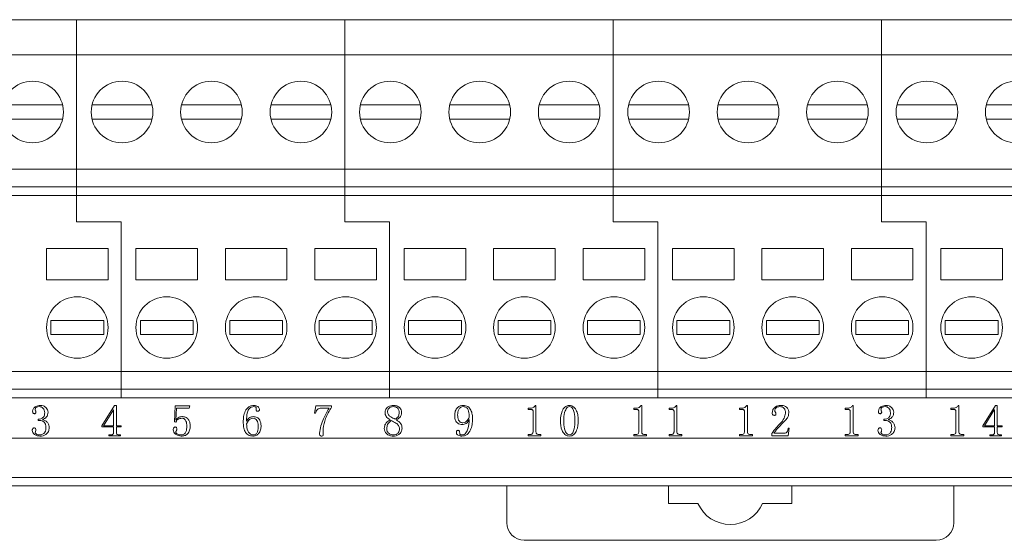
# Model space of a CAD drawing. Header units: millimetres. Extents: x 0 to 297, y 0 to 210.
# Tile 3 of 9: x 61 to 117, y 90 to 120. Entities that reach past the tile are written whole.
import ezdxf

# ---------------------------------------------------------------- set-up
doc = ezdxf.new("R2010")
doc.units = ezdxf.units.MM

msp = doc.modelspace()

# ---------------------------------------------------------------- linework, layer by layer
at = {"color": 7, "linetype": 'Continuous', "lineweight": 15}
for p, q in [((63.975, 119.952), (48.735, 119.952)), ((63.975, 119.952), (63.975, 117.952)), ((79.215, 119.952), (63.975, 119.952)), ((94.455, 119.952), (79.215, 119.952)), ((79.215, 117.952), (79.215, 119.952)), ((94.455, 117.952), (94.455, 119.952)), ((109.695, 119.952), (94.455, 119.952)), ((124.935, 119.952), (109.695, 119.952)), ((109.695, 117.952), (109.695, 119.952)), ((63.975, 117.952), (48.735, 117.952)), ((63.975, 117.952), (63.975, 111.452)), ((79.215, 117.952), (63.975, 117.952)), ((94.455, 117.952), (79.215, 117.952)), ((79.215, 111.452), (79.215, 117.952)), ((109.695, 117.952), (94.455, 117.952)), ((94.455, 111.452), (94.455, 117.952)), ((109.695, 111.452), (109.695, 117.952)), ((124.935, 117.952), (109.695, 117.952)), ((63.179, 115.102), (59.771, 115.102)), ((68.259, 115.102), (64.851, 115.102)), ((73.339, 115.102), (69.931, 115.102)), ((78.419, 115.102), (75.011, 115.102)), ((83.499, 115.102), (80.091, 115.102)), ((88.579, 115.102), (85.171, 115.102)), ((93.659, 115.102), (90.251, 115.102)), ((98.739, 115.102), (95.331, 115.102)), ((103.819, 115.102), (100.411, 115.102)), ((108.899, 115.102), (105.491, 115.102)), ((113.979, 115.102), (110.571, 115.102)), ((119.059, 115.102), (115.651, 115.102)), ((59.771, 114.302), (63.179, 114.302)), ((64.851, 114.302), (68.259, 114.302)), ((69.931, 114.302), (73.339, 114.302)), ((75.011, 114.302), (78.419, 114.302)), ((80.091, 114.302), (83.499, 114.302)), ((85.171, 114.302), (88.579, 114.302)), ((90.251, 114.302), (93.659, 114.302)), ((95.331, 114.302), (98.739, 114.302)), ((100.411, 114.302), (103.819, 114.302)), ((105.491, 114.302), (108.899, 114.302)), ((110.571, 114.302), (113.979, 114.302)), ((115.651, 114.302), (119.059, 114.302)), ((63.975, 111.452), (48.735, 111.452)), ((63.975, 111.452), (63.975, 110.452)), ((79.215, 111.452), (63.975, 111.452)), ((94.455, 111.452), (79.215, 111.452)), ((79.215, 110.452), (79.215, 111.452)), ((94.455, 110.452), (94.455, 111.452)), ((109.695, 111.452), (94.455, 111.452)), ((124.935, 111.452), (109.695, 111.452)), ((109.695, 110.452), (109.695, 111.452)), ((63.975, 110.452), (48.735, 110.452)), ((63.975, 110.452), (63.975, 109.952)), ((79.215, 110.452), (63.975, 110.452)), ((94.455, 110.452), (79.215, 110.452)), ((79.215, 109.952), (79.215, 110.452)), ((109.695, 110.452), (94.455, 110.452)), ((94.455, 109.952), (94.455, 110.452)), ((124.935, 110.452), (109.695, 110.452)), ((109.695, 109.952), (109.695, 110.452)), ((63.975, 109.952), (48.735, 109.952)), ((63.975, 109.952), (63.975, 108.452)), ((79.215, 109.952), (63.975, 109.952)), ((94.455, 109.952), (79.215, 109.952)), ((79.215, 108.452), (79.215, 109.952)), ((109.695, 109.952), (94.455, 109.952)), ((94.455, 108.452), (94.455, 109.952)), ((124.935, 109.952), (109.695, 109.952)), ((109.695, 108.452), (109.695, 109.952)), ((63.975, 108.452), (66.515, 108.452)), ((66.515, 99.952), (66.515, 108.452)), ((81.755, 108.452), (79.215, 108.452)), ((81.755, 99.952), (81.755, 108.452)), ((96.995, 108.452), (94.455, 108.452)), ((96.995, 99.952), (96.995, 108.452)), ((112.235, 108.452), (109.695, 108.452)), ((112.235, 99.952), (112.235, 108.452)), ((65.765, 106.952), (62.265, 106.952)), ((62.265, 106.952), (62.265, 105.152)), ((65.765, 105.152), (65.765, 106.952)), ((70.845, 106.952), (67.345, 106.952)), ((67.345, 106.952), (67.345, 105.152)), ((70.845, 105.152), (70.845, 106.952)), ((75.925, 106.952), (72.425, 106.952)), ((72.425, 106.952), (72.425, 105.152)), ((75.925, 105.152), (75.925, 106.952)), ((81.005, 106.952), (77.505, 106.952)), ((77.505, 106.952), (77.505, 105.152)), ((81.005, 105.152), (81.005, 106.952)), ((86.085, 106.952), (82.585, 106.952)), ((82.585, 106.952), (82.585, 105.152)), ((86.085, 105.152), (86.085, 106.952)), ((91.165, 106.952), (87.665, 106.952)), ((87.665, 106.952), (87.665, 105.152)), ((91.165, 105.152), (91.165, 106.952)), ((96.245, 106.952), (92.745, 106.952)), ((92.745, 106.952), (92.745, 105.152)), ((96.245, 105.152), (96.245, 106.952)), ((97.825, 106.952), (97.825, 105.152)), ((101.325, 106.952), (97.825, 106.952)), ((101.325, 105.152), (101.325, 106.952)), ((102.905, 106.952), (102.905, 105.152)), ((106.405, 106.952), (102.905, 106.952)), ((106.405, 105.152), (106.405, 106.952)), ((111.485, 106.952), (107.985, 106.952)), ((107.985, 106.952), (107.985, 105.152)), ((111.485, 105.152), (111.485, 106.952)), ((113.065, 106.952), (113.065, 105.152)), ((116.565, 106.952), (113.065, 106.952)), ((116.565, 105.152), (116.565, 106.952)), ((62.265, 105.152), (65.765, 105.152)), ((67.345, 105.152), (70.845, 105.152)), ((72.425, 105.152), (75.925, 105.152)), ((77.505, 105.152), (81.005, 105.152)), ((82.585, 105.152), (86.085, 105.152)), ((87.665, 105.152), (91.165, 105.152)), ((92.745, 105.152), (96.245, 105.152)), ((97.825, 105.152), (101.325, 105.152)), ((102.905, 105.152), (106.405, 105.152)), ((107.985, 105.152), (111.485, 105.152)), ((113.065, 105.152), (116.565, 105.152)), ((65.515, 102.852), (62.515, 102.852)), ((62.515, 102.852), (62.515, 102.052)), ((65.515, 102.052), (65.515, 102.852)), ((67.595, 102.852), (67.595, 102.052)), ((70.595, 102.852), (67.595, 102.852)), ((70.595, 102.052), (70.595, 102.852)), ((72.675, 102.852), (72.675, 102.052)), ((75.675, 102.852), (72.675, 102.852)), ((75.675, 102.052), (75.675, 102.852)), ((80.755, 102.852), (77.755, 102.852)), ((77.755, 102.852), (77.755, 102.052)), ((80.755, 102.052), (80.755, 102.852)), ((85.835, 102.852), (82.835, 102.852)), ((82.835, 102.852), (82.835, 102.052)), ((85.835, 102.052), (85.835, 102.852)), ((90.915, 102.852), (87.915, 102.852)), ((87.915, 102.852), (87.915, 102.052)), ((90.915, 102.052), (90.915, 102.852)), ((92.995, 102.852), (92.995, 102.052)), ((95.995, 102.852), (92.995, 102.852)), ((95.995, 102.052), (95.995, 102.852)), ((101.075, 102.852), (98.075, 102.852)), ((98.075, 102.852), (98.075, 102.052)), ((101.075, 102.052), (101.075, 102.852)), ((103.155, 102.852), (103.155, 102.052)), ((106.155, 102.852), (103.155, 102.852)), ((106.155, 102.052), (106.155, 102.852)), ((108.235, 102.852), (108.235, 102.052)), ((111.235, 102.852), (108.235, 102.852)), ((111.235, 102.052), (111.235, 102.852)), ((116.315, 102.852), (113.315, 102.852)), ((113.315, 102.852), (113.315, 102.052)), ((116.315, 102.052), (116.315, 102.852)), ((62.515, 102.052), (65.515, 102.052)), ((67.595, 102.052), (70.595, 102.052)), ((72.675, 102.052), (75.675, 102.052)), ((77.755, 102.052), (80.755, 102.052)), ((82.835, 102.052), (85.835, 102.052)), ((87.915, 102.052), (90.915, 102.052)), ((92.995, 102.052), (95.995, 102.052)), ((98.075, 102.052), (101.075, 102.052)), ((103.155, 102.052), (106.155, 102.052)), ((108.235, 102.052), (111.235, 102.052)), ((113.315, 102.052), (116.315, 102.052)), ((66.515, 99.952), (51.275, 99.952)), ((66.515, 98.952), (66.515, 99.952)), ((81.755, 99.952), (66.515, 99.952)), ((96.995, 99.952), (81.755, 99.952)), ((81.755, 98.952), (81.755, 99.952)), ((112.235, 99.952), (96.995, 99.952)), ((96.995, 98.952), (96.995, 99.952)), ((127.475, 99.952), (112.235, 99.952)), ((112.235, 98.952), (112.235, 99.952)), ((66.515, 98.952), (51.275, 98.952)), ((66.515, 98.452), (51.275, 98.452)), ((66.515, 98.452), (66.515, 98.952)), ((81.755, 98.952), (66.515, 98.952)), ((81.755, 98.452), (66.515, 98.452)), ((96.995, 98.952), (81.755, 98.952)), ((81.755, 98.452), (81.755, 98.952)), ((96.995, 98.452), (81.755, 98.452)), ((112.235, 98.952), (96.995, 98.952)), ((96.995, 98.452), (96.995, 98.952)), ((112.235, 98.452), (96.995, 98.452)), ((127.475, 98.952), (112.235, 98.952)), ((112.235, 98.452), (112.235, 98.952)), ((127.475, 98.452), (112.235, 98.452)), ((65.405, 96.86), (66.132, 98.015)), ((66.132, 98.015), (66.232, 98.015)), ((66.232, 98.015), (66.232, 96.87)), ((69.532, 97.086), (69.579, 97.999)), ((69.579, 97.999), (70.405, 97.999)), ((70.405, 97.999), (70.375, 97.858)), ((77.491, 97.584), (77.561, 97.999)), ((77.561, 97.999), (78.459, 97.999)), ((78.459, 97.999), (78.459, 97.929)), ((90.028, 98.023), (90.069, 98.023)), ((90.069, 98.023), (90.069, 96.528)), ((96.033, 98.023), (96.074, 98.023)), ((96.074, 98.023), (96.074, 96.528)), ((98.035, 98.023), (98.076, 98.023)), ((98.076, 98.023), (98.076, 96.528)), ((102.038, 98.023), (102.079, 98.023)), ((102.079, 98.023), (102.079, 96.528)), ((108.043, 98.023), (108.084, 98.023)), ((108.084, 98.023), (108.084, 96.528)), ((114.049, 98.023), (114.09, 98.023)), ((114.09, 98.023), (114.09, 96.528)), ((115.449, 96.86), (116.176, 98.015)), ((116.176, 98.015), (116.276, 98.015)), ((116.276, 98.015), (116.276, 96.87)), ((66.063, 97.766), (65.495, 96.87)), ((66.073, 97.766), (66.063, 97.766)), ((66.073, 96.87), (66.073, 97.766)), ((69.642, 97.858), (69.608, 97.186)), ((70.375, 97.858), (69.642, 97.858)), ((77.55, 97.574), (77.491, 97.584)), ((78.313, 97.858), (77.815, 97.858)), ((89.62, 97.858), (89.712, 97.858)), ((89.62, 97.787), (89.62, 97.858)), ((89.802, 97.787), (89.62, 97.787)), ((89.903, 96.525), (89.903, 97.699)), ((95.625, 97.787), (95.625, 97.858)), ((95.625, 97.858), (95.717, 97.858)), ((95.807, 97.787), (95.625, 97.787)), ((95.909, 96.525), (95.909, 97.699)), ((97.627, 97.787), (97.627, 97.858)), ((97.627, 97.858), (97.719, 97.858)), ((97.809, 97.787), (97.627, 97.787)), ((97.91, 96.525), (97.91, 97.699)), ((101.63, 97.787), (101.63, 97.858)), ((101.63, 97.858), (101.722, 97.858)), ((101.813, 97.787), (101.63, 97.787)), ((101.914, 96.525), (101.914, 97.699)), ((107.636, 97.858), (107.728, 97.858)), ((107.636, 97.787), (107.636, 97.858)), ((107.818, 97.787), (107.636, 97.787)), ((107.919, 96.525), (107.919, 97.699)), ((113.641, 97.787), (113.641, 97.858)), ((113.641, 97.858), (113.733, 97.858)), ((113.823, 97.787), (113.641, 97.787)), ((113.924, 96.525), (113.924, 97.699)), ((116.106, 97.766), (115.539, 96.87)), ((116.116, 97.766), (116.106, 97.766)), ((116.116, 96.87), (116.116, 97.766)), ((61.784, 97.173), (61.784, 97.244)), ((65.405, 96.81), (65.405, 96.86)), ((66.073, 96.81), (65.405, 96.81)), ((65.495, 96.87), (66.073, 96.87)), ((66.073, 96.481), (66.073, 96.81)), ((66.232, 96.87), (66.501, 96.87)), ((66.501, 96.81), (66.232, 96.81)), ((66.232, 96.81), (66.232, 96.481)), ((66.501, 96.87), (66.501, 96.81)), ((69.619, 97.077), (69.532, 97.086)), ((109.826, 97.173), (109.826, 97.244)), ((115.449, 96.81), (115.449, 96.86)), ((116.116, 96.81), (115.449, 96.81)), ((115.539, 96.87), (116.116, 96.87)), ((116.116, 96.481), (116.116, 96.81)), ((116.276, 96.87), (116.545, 96.87)), ((116.545, 96.81), (116.276, 96.81)), ((116.276, 96.81), (116.276, 96.481)), ((116.545, 96.87), (116.545, 96.81)), ((65.814, 96.292), (65.814, 96.352)), ((65.814, 96.352), (65.923, 96.352)), ((66.471, 96.292), (65.814, 96.292)), ((66.381, 96.352), (66.471, 96.352)), ((66.471, 96.352), (66.471, 96.292)), ((89.62, 96.299), (89.62, 96.37)), ((89.62, 96.37), (89.711, 96.37)), ((90.352, 96.299), (89.62, 96.299)), ((90.254, 96.37), (90.352, 96.37)), ((90.352, 96.37), (90.352, 96.299)), ((95.625, 96.299), (95.625, 96.37)), ((95.625, 96.37), (95.716, 96.37)), ((96.357, 96.299), (95.625, 96.299)), ((96.259, 96.37), (96.357, 96.37)), ((96.357, 96.37), (96.357, 96.299)), ((97.627, 96.299), (97.627, 96.37)), ((97.627, 96.37), (97.718, 96.37)), ((98.359, 96.299), (97.627, 96.299)), ((98.261, 96.37), (98.359, 96.37)), ((98.359, 96.37), (98.359, 96.299)), ((101.63, 96.299), (101.63, 96.37)), ((101.63, 96.37), (101.722, 96.37)), ((102.362, 96.299), (101.63, 96.299)), ((102.265, 96.37), (102.362, 96.37)), ((102.362, 96.37), (102.362, 96.299)), ((103.467, 96.299), (103.467, 96.422)), ((104.398, 96.299), (103.467, 96.299)), ((103.585, 96.441), (104.171, 96.441)), ((104.459, 96.724), (104.398, 96.299)), ((104.399, 96.724), (104.459, 96.724)), ((107.636, 96.299), (107.636, 96.37)), ((107.636, 96.37), (107.727, 96.37)), ((108.368, 96.299), (107.636, 96.299)), ((108.27, 96.37), (108.368, 96.37)), ((108.368, 96.37), (108.368, 96.299)), ((113.641, 96.299), (113.641, 96.37)), ((113.641, 96.37), (113.732, 96.37)), ((114.373, 96.299), (113.641, 96.299)), ((114.275, 96.37), (114.373, 96.37)), ((114.373, 96.37), (114.373, 96.299)), ((115.857, 96.292), (115.857, 96.352)), ((115.857, 96.352), (115.967, 96.352)), ((116.515, 96.292), (115.857, 96.292)), ((116.425, 96.352), (116.515, 96.352)), ((116.515, 96.352), (116.515, 96.292)), ((153.905, 96.152), (48.305, 96.152)), ((48.305, 93.915), (153.905, 93.915)), ((153.905, 93.452), (48.305, 93.452)), ((88.405, 91.352), (88.405, 93.452)), ((97.605, 93.452), (97.605, 92.452)), ((104.605, 92.452), (104.605, 93.452)), ((113.805, 91.352), (113.805, 93.452)), ((97.605, 92.452), (99.272, 92.452)), ((102.938, 92.452), (104.605, 92.452)), ((112.805, 90.352), (89.405, 90.352))]:
    msp.add_line(p, q, dxfattribs=at)
for centre in [(61.475, 114.702), (66.555, 114.702), (71.635, 114.702), (76.715, 114.702), (81.795, 114.702), (86.875, 114.702), (91.955, 114.702), (97.035, 114.702), (102.115, 114.702), (107.195, 114.702), (112.275, 114.702), (117.355, 114.702), (64.015, 102.452), (69.095, 102.452), (74.175, 102.452), (79.255, 102.452), (84.335, 102.452), (89.415, 102.452), (94.495, 102.452), (99.575, 102.452), (104.655, 102.452), (109.735, 102.452), (114.815, 102.452)]:
    msp.add_circle(centre, 1.75, dxfattribs=at)
for centre, radius, start, end in [((101.105, 93.252), 2, 203.5782, 336.4218), ((89.405, 91.352), 1, 180, 270), ((112.805, 91.352), 1, 270, 0)]:
    msp.add_arc(centre, radius, start, end, dxfattribs=at)
for points, knots in [([(61.477, 97.688), (61.487, 97.745), (61.507, 97.858), (61.677, 97.991), (61.821, 98.011), (61.909, 98.023)], [0, 0, 0, 0, 0.278959, 0.559951, 1, 1, 1, 1]), ([(61.855, 97.952), (61.805, 97.946), (61.73, 97.936), (61.653, 97.888), (61.629, 97.843), (61.627, 97.818), (61.626, 97.805)], [0, 0, 0, 0, 0.500243, 0.749139, 0.874507, 1, 1, 1, 1]), ([(62.162, 97.603), (62.158, 97.652), (62.149, 97.75), (62.081, 97.874), (61.971, 97.945), (61.894, 97.95), (61.855, 97.952)], [0, 0, 0, 0, 0.28052, 0.56051, 0.779693, 1, 1, 1, 1]), ([(61.909, 98.023), (61.971, 98.018), (62.093, 98.008), (62.235, 97.905), (62.331, 97.777), (62.344, 97.681), (62.351, 97.633)], [0, 0, 0, 0, 0.280287, 0.559699, 0.780289, 1, 1, 1, 1]), ([(73.441, 97.074), (73.444, 97.18), (73.452, 97.391), (73.538, 97.7), (73.705, 97.917), (73.899, 98.012), (74.005, 98.019), (74.058, 98.023)], [0, 0, 0, 0, 0.250847, 0.501113, 0.749712, 0.874797, 1, 1, 1, 1]), ([(74.042, 97.952), (73.999, 97.948), (73.912, 97.939), (73.803, 97.863), (73.718, 97.763), (73.635, 97.515), (73.632, 97.298), (73.63, 97.125)], [0, 0, 0, 0, 0.124743, 0.249574, 0.374519, 0.499667, 1, 1, 1, 1]), ([(74.183, 97.865), (74.182, 97.873), (74.181, 97.889), (74.171, 97.91), (74.155, 97.928), (74.114, 97.951), (74.074, 97.951), (74.042, 97.952)], [0, 0, 0, 0, 0.1253036, 0.2504434, 0.3758031, 0.5011097, 1, 1, 1, 1]), ([(74.058, 98.023), (74.096, 98.02), (74.171, 98.016), (74.264, 97.962), (74.335, 97.894), (74.353, 97.837), (74.362, 97.809)], [0, 0, 0, 0, 0.280765, 0.560598, 0.781625, 1, 1, 1, 1]), ([(78.459, 97.929), (78.326, 97.716), (78.089, 97.337), (78.011, 96.897), (77.977, 96.704)], [0, 0, 0, 0, 0.561079, 1, 1, 1, 1]), ([(81.495, 97.614), (81.504, 97.68), (81.524, 97.813), (81.662, 97.95), (81.821, 98.015), (81.925, 98.02), (81.977, 98.023)], [0, 0, 0, 0, 0.278931, 0.558416, 0.778924, 1, 1, 1, 1]), ([(81.977, 97.952), (81.928, 97.95), (81.831, 97.945), (81.714, 97.866), (81.65, 97.756), (81.641, 97.681), (81.637, 97.643)], [0, 0, 0, 0, 0.280822, 0.558642, 0.779553, 1, 1, 1, 1]), ([(81.977, 98.023), (82.042, 98.018), (82.171, 98.008), (82.325, 97.904), (82.424, 97.766), (82.434, 97.664), (82.439, 97.614)], [0, 0, 0, 0, 0.280399, 0.559876, 0.779965, 1, 1, 1, 1]), ([(82.298, 97.603), (82.293, 97.653), (82.284, 97.753), (82.21, 97.878), (82.095, 97.945), (82.016, 97.95), (81.977, 97.952)], [0, 0, 0, 0, 0.280262, 0.55999, 0.779481, 1, 1, 1, 1]), ([(85.451, 97.465), (85.457, 97.543), (85.47, 97.7), (85.584, 97.895), (85.758, 98.009), (85.882, 98.018), (85.944, 98.023)], [0, 0, 0, 0, 0.2804978, 0.5600712, 0.7796118, 1, 1, 1, 1]), ([(85.942, 97.952), (85.887, 97.946), (85.805, 97.936), (85.722, 97.862), (85.636, 97.724), (85.625, 97.587), (85.616, 97.477)], [0, 0, 0, 0, 0.249113, 0.37468, 0.500458, 1, 1, 1, 1]), ([(86.278, 97.427), (86.271, 97.546), (86.262, 97.694), (86.177, 97.85), (86.113, 97.912), (86.03, 97.947), (85.972, 97.95), (85.942, 97.952)], [0, 0, 0, 0, 0.498931, 0.624315, 0.749447, 0.874629, 1, 1, 1, 1]), ([(85.944, 98.023), (85.988, 98.02), (86.076, 98.014), (86.24, 97.942), (86.385, 97.764), (86.457, 97.508), (86.463, 97.332), (86.466, 97.244)], [0, 0, 0, 0, 0.125299, 0.2504, 0.498853, 0.749093, 1, 1, 1, 1]), ([(89.712, 97.858), (89.784, 97.863), (89.884, 97.871), (89.986, 97.951), (90.014, 97.999), (90.028, 98.023)], [0, 0, 0, 0, 0.558048, 0.778965, 1, 1, 1, 1]), ([(91.456, 97.154), (91.469, 97.342), (91.489, 97.623), (91.67, 97.904), (91.829, 98.009), (91.922, 98.018), (91.969, 98.023)], [0, 0, 0, 0, 0.499651, 0.749556, 0.874768, 1, 1, 1, 1]), ([(91.969, 97.952), (91.931, 97.943), (91.854, 97.925), (91.759, 97.795), (91.66, 97.544), (91.651, 97.31), (91.645, 97.154)], [0, 0, 0, 0, 0.1234693, 0.2485038, 0.4989199, 1, 1, 1, 1]), ([(91.969, 98.023), (92.015, 98.018), (92.108, 98.008), (92.265, 97.902), (92.393, 97.702), (92.462, 97.432), (92.469, 97.247), (92.472, 97.154)], [0, 0, 0, 0, 0.1248282, 0.2497412, 0.4989799, 0.7492841, 1, 1, 1, 1]), ([(92.283, 97.154), (92.277, 97.31), (92.268, 97.543), (92.188, 97.804), (92.086, 97.931), (92.008, 97.945), (91.969, 97.952)], [0, 0, 0, 0, 0.5012569, 0.7514293, 0.8761359, 1, 1, 1, 1]), ([(95.717, 97.858), (95.789, 97.863), (95.889, 97.871), (95.991, 97.951), (96.019, 97.999), (96.033, 98.023)], [0, 0, 0, 0, 0.558048, 0.778965, 1, 1, 1, 1]), ([(97.719, 97.858), (97.791, 97.863), (97.891, 97.871), (97.993, 97.951), (98.021, 97.999), (98.035, 98.023)], [0, 0, 0, 0, 0.558039, 0.778961, 1, 1, 1, 1]), ([(101.722, 97.858), (101.794, 97.863), (101.894, 97.871), (101.996, 97.951), (102.024, 97.999), (102.038, 98.023)], [0, 0, 0, 0, 0.558044, 0.778963, 1, 1, 1, 1]), ([(103.491, 97.603), (103.497, 97.67), (103.511, 97.804), (103.654, 97.934), (103.807, 98.009), (103.911, 98.018), (103.963, 98.023)], [0, 0, 0, 0, 0.279421, 0.558193, 0.779156, 1, 1, 1, 1]), ([(103.924, 97.952), (103.886, 97.949), (103.81, 97.944), (103.715, 97.893), (103.645, 97.819), (103.637, 97.758), (103.633, 97.728)], [0, 0, 0, 0, 0.280828, 0.561219, 0.78084, 1, 1, 1, 1]), ([(104.246, 97.584), (104.244, 97.636), (104.239, 97.74), (104.168, 97.875), (104.048, 97.945), (103.966, 97.95), (103.924, 97.952)], [0, 0, 0, 0, 0.281015, 0.559904, 0.779355, 1, 1, 1, 1]), ([(103.963, 98.023), (104.03, 98.02), (104.164, 98.013), (104.33, 97.913), (104.422, 97.762), (104.431, 97.657), (104.435, 97.604)], [0, 0, 0, 0, 0.2809247, 0.5593569, 0.7794994, 1, 1, 1, 1]), ([(107.728, 97.858), (107.799, 97.863), (107.9, 97.871), (108.001, 97.951), (108.029, 97.999), (108.043, 98.023)], [0, 0, 0, 0, 0.558044, 0.778963, 1, 1, 1, 1]), ([(109.519, 97.688), (109.529, 97.745), (109.549, 97.858), (109.719, 97.991), (109.863, 98.011), (109.951, 98.023)], [0, 0, 0, 0, 0.278959, 0.559945, 1, 1, 1, 1]), ([(109.897, 97.952), (109.847, 97.946), (109.772, 97.936), (109.695, 97.888), (109.671, 97.843), (109.669, 97.818), (109.668, 97.805)], [0, 0, 0, 0, 0.500248, 0.749137, 0.874506, 1, 1, 1, 1]), ([(110.204, 97.603), (110.2, 97.652), (110.191, 97.75), (110.123, 97.874), (110.013, 97.945), (109.936, 97.95), (109.897, 97.952)], [0, 0, 0, 0, 0.280519, 0.560512, 0.7797, 1, 1, 1, 1]), ([(109.951, 98.023), (110.013, 98.018), (110.135, 98.008), (110.277, 97.905), (110.373, 97.777), (110.386, 97.681), (110.393, 97.633)], [0, 0, 0, 0, 0.280287, 0.559698, 0.780291, 1, 1, 1, 1]), ([(113.733, 97.858), (113.805, 97.863), (113.905, 97.871), (114.007, 97.951), (114.035, 97.999), (114.049, 98.023)], [0, 0, 0, 0, 0.558044, 0.778963, 1, 1, 1, 1]), ([(61.581, 97.551), (61.569, 97.552), (61.545, 97.555), (61.513, 97.574), (61.479, 97.617), (61.478, 97.659), (61.477, 97.688)], [0, 0, 0, 0, 0.1867555, 0.3739871, 0.5606299, 1, 1, 1, 1]), ([(61.666, 97.658), (61.665, 97.644), (61.664, 97.615), (61.649, 97.575), (61.616, 97.553), (61.593, 97.551), (61.581, 97.551)], [0, 0, 0, 0, 0.280967, 0.560949, 0.779504, 1, 1, 1, 1]), ([(61.626, 97.805), (61.628, 97.776), (61.631, 97.724), (61.656, 97.678), (61.666, 97.658)], [0, 0, 0, 0, 0.564953, 1, 1, 1, 1]), ([(61.784, 97.244), (61.84, 97.246), (61.952, 97.252), (62.09, 97.339), (62.154, 97.472), (62.16, 97.559), (62.162, 97.603)], [0, 0, 0, 0, 0.280859, 0.559017, 0.779097, 1, 1, 1, 1]), ([(62.351, 97.633), (62.347, 97.581), (62.339, 97.477), (62.241, 97.308), (62.115, 97.255), (62.037, 97.223)], [0, 0, 0, 0, 0.2810509, 0.5613732, 1, 1, 1, 1]), ([(69.608, 97.186), (69.634, 97.22), (69.685, 97.289), (69.817, 97.377), (69.93, 97.382), (69.998, 97.385)], [0, 0, 0, 0, 0.280798, 0.559927, 1, 1, 1, 1]), ([(69.998, 97.385), (70.07, 97.375), (70.213, 97.356), (70.354, 97.2), (70.42, 97.028), (70.426, 96.916), (70.429, 96.86)], [0, 0, 0, 0, 0.2787662, 0.55814, 0.778831, 1, 1, 1, 1]), ([(73.63, 97.125), (73.651, 97.166), (73.695, 97.247), (73.823, 97.356), (73.941, 97.374), (74.013, 97.385)], [0, 0, 0, 0, 0.281208, 0.561906, 1, 1, 1, 1]), ([(74.013, 97.385), (74.087, 97.379), (74.233, 97.368), (74.421, 97.164), (74.443, 96.979), (74.456, 96.865)], [0, 0, 0, 0, 0.280893, 0.559804, 1, 1, 1, 1]), ([(74.173, 97.789), (74.175, 97.803), (74.178, 97.828), (74.181, 97.854), (74.183, 97.865)], [0, 0, 0, 0, 0.560145, 1, 1, 1, 1]), ([(74.263, 97.692), (74.248, 97.693), (74.22, 97.695), (74.187, 97.721), (74.174, 97.755), (74.173, 97.777), (74.173, 97.789)], [0, 0, 0, 0, 0.280455, 0.558488, 0.778877, 1, 1, 1, 1]), ([(74.362, 97.809), (74.361, 97.792), (74.36, 97.76), (74.341, 97.715), (74.301, 97.694), (74.276, 97.693), (74.263, 97.692)], [0, 0, 0, 0, 0.281209, 0.560066, 0.779269, 1, 1, 1, 1]), ([(77.815, 97.858), (77.774, 97.853), (77.694, 97.844), (77.59, 97.734), (77.565, 97.635), (77.55, 97.574)], [0, 0, 0, 0, 0.2797142, 0.5589036, 1, 1, 1, 1]), ([(77.775, 96.436), (77.791, 96.578), (77.824, 96.864), (78.032, 97.336), (78.206, 97.66), (78.313, 97.858)], [0, 0, 0, 0, 0.279516, 0.559531, 1, 1, 1, 1]), ([(81.784, 97.204), (81.699, 97.258), (81.581, 97.334), (81.504, 97.497), (81.498, 97.575), (81.495, 97.614)], [0, 0, 0, 0, 0.557832, 0.778919, 1, 1, 1, 1]), ([(81.637, 97.643), (81.652, 97.587), (81.683, 97.473), (81.852, 97.341), (81.987, 97.281), (82.069, 97.244)], [0, 0, 0, 0, 0.276836, 0.557797, 1, 1, 1, 1]), ([(82.069, 97.244), (82.105, 97.266), (82.177, 97.309), (82.276, 97.428), (82.29, 97.537), (82.298, 97.603)], [0, 0, 0, 0, 0.2811037, 0.5617256, 1, 1, 1, 1]), ([(82.439, 97.614), (82.433, 97.564), (82.422, 97.464), (82.318, 97.311), (82.206, 97.245), (82.138, 97.204)], [0, 0, 0, 0, 0.279755, 0.559952, 1, 1, 1, 1]), ([(85.884, 96.937), (85.835, 96.94), (85.738, 96.946), (85.606, 97.015), (85.466, 97.18), (85.457, 97.347), (85.451, 97.465)], [0, 0, 0, 0, 0.187405, 0.374423, 0.561181, 1, 1, 1, 1]), ([(85.616, 97.477), (85.622, 97.375), (85.632, 97.222), (85.747, 97.083), (85.837, 97.037), (85.887, 97.033), (85.912, 97.031)], [0, 0, 0, 0, 0.499142, 0.748837, 0.874369, 1, 1, 1, 1]), ([(85.912, 97.031), (85.967, 97.04), (86.078, 97.059), (86.181, 97.18), (86.259, 97.298), (86.271, 97.384), (86.278, 97.427)], [0, 0, 0, 0, 0.278392, 0.558715, 0.779857, 1, 1, 1, 1]), ([(89.903, 97.699), (89.902, 97.713), (89.899, 97.742), (89.87, 97.773), (89.836, 97.785), (89.813, 97.786), (89.802, 97.787)], [0, 0, 0, 0, 0.279435, 0.55841, 0.778842, 1, 1, 1, 1]), ([(95.909, 97.699), (95.907, 97.713), (95.904, 97.742), (95.875, 97.773), (95.841, 97.785), (95.819, 97.786), (95.807, 97.787)], [0, 0, 0, 0, 0.279435, 0.55841, 0.778842, 1, 1, 1, 1]), ([(97.91, 97.699), (97.909, 97.713), (97.906, 97.742), (97.877, 97.773), (97.843, 97.785), (97.82, 97.786), (97.809, 97.787)], [0, 0, 0, 0, 0.279418, 0.55842, 0.778847, 1, 1, 1, 1]), ([(101.914, 97.699), (101.912, 97.713), (101.909, 97.742), (101.881, 97.773), (101.846, 97.785), (101.824, 97.786), (101.813, 97.787)], [0, 0, 0, 0, 0.27942, 0.558401, 0.778825, 1, 1, 1, 1]), ([(103.611, 97.456), (103.59, 97.458), (103.55, 97.462), (103.494, 97.517), (103.492, 97.57), (103.491, 97.603)], [0, 0, 0, 0, 0.280697, 0.559429, 1, 1, 1, 1]), ([(103.703, 97.554), (103.702, 97.539), (103.701, 97.511), (103.679, 97.474), (103.645, 97.458), (103.622, 97.457), (103.611, 97.456)], [0, 0, 0, 0, 0.280886, 0.55919, 0.779255, 1, 1, 1, 1]), ([(103.633, 97.728), (103.635, 97.71), (103.638, 97.674), (103.666, 97.632), (103.697, 97.596), (103.701, 97.568), (103.703, 97.554)], [0, 0, 0, 0, 0.280289, 0.5601523, 0.780369, 1, 1, 1, 1]), ([(103.936, 96.986), (104.024, 97.083), (104.182, 97.256), (104.226, 97.484), (104.246, 97.584)], [0, 0, 0, 0, 0.561485, 1, 1, 1, 1]), ([(104.435, 97.604), (104.419, 97.503), (104.39, 97.323), (104.262, 97.193), (104.206, 97.136)], [0, 0, 0, 0, 0.558234, 1, 1, 1, 1]), ([(107.919, 97.699), (107.917, 97.713), (107.914, 97.742), (107.886, 97.773), (107.851, 97.785), (107.829, 97.786), (107.818, 97.787)], [0, 0, 0, 0, 0.27942, 0.558401, 0.778825, 1, 1, 1, 1]), ([(109.623, 97.551), (109.611, 97.552), (109.587, 97.555), (109.555, 97.574), (109.521, 97.617), (109.52, 97.659), (109.519, 97.688)], [0, 0, 0, 0, 0.186772, 0.374002, 0.560631, 1, 1, 1, 1]), ([(109.708, 97.658), (109.707, 97.644), (109.706, 97.615), (109.691, 97.575), (109.658, 97.553), (109.635, 97.551), (109.623, 97.551)], [0, 0, 0, 0, 0.280967, 0.560952, 0.779549, 1, 1, 1, 1]), ([(109.668, 97.805), (109.67, 97.776), (109.673, 97.724), (109.698, 97.678), (109.708, 97.658)], [0, 0, 0, 0, 0.564952, 1, 1, 1, 1]), ([(109.826, 97.244), (109.882, 97.246), (109.994, 97.252), (110.132, 97.339), (110.196, 97.472), (110.202, 97.559), (110.204, 97.603)], [0, 0, 0, 0, 0.280853, 0.559017, 0.779098, 1, 1, 1, 1]), ([(110.393, 97.633), (110.389, 97.581), (110.381, 97.477), (110.283, 97.308), (110.157, 97.255), (110.079, 97.223)], [0, 0, 0, 0, 0.2810519, 0.5613717, 1, 1, 1, 1]), ([(113.924, 97.699), (113.923, 97.713), (113.92, 97.742), (113.891, 97.773), (113.857, 97.785), (113.834, 97.786), (113.823, 97.787)], [0, 0, 0, 0, 0.27942, 0.558401, 0.778825, 1, 1, 1, 1]), ([(62.233, 96.774), (62.228, 96.839), (62.219, 96.968), (62.063, 97.164), (61.89, 97.169), (61.784, 97.173)], [0, 0, 0, 0, 0.281448, 0.559946, 1, 1, 1, 1]), ([(61.869, 96.346), (61.93, 96.351), (62.051, 96.359), (62.22, 96.519), (62.228, 96.677), (62.233, 96.774)], [0, 0, 0, 0, 0.281161, 0.55958, 1, 1, 1, 1]), ([(62.037, 97.223), (62.094, 97.201), (62.207, 97.156), (62.335, 97.039), (62.406, 96.897), (62.417, 96.802), (62.422, 96.754)], [0, 0, 0, 0, 0.280547, 0.559542, 0.779934, 1, 1, 1, 1]), ([(69.461, 96.642), (69.462, 96.663), (69.466, 96.703), (69.492, 96.754), (69.533, 96.79), (69.565, 96.793), (69.581, 96.795)], [0, 0, 0, 0, 0.280356, 0.560485, 0.780216, 1, 1, 1, 1]), ([(69.581, 96.795), (69.591, 96.794), (69.612, 96.793), (69.64, 96.779), (69.664, 96.741), (69.67, 96.707), (69.673, 96.683)], [0, 0, 0, 0, 0.1871588, 0.3743895, 0.5607942, 1, 1, 1, 1]), ([(69.949, 97.291), (69.91, 97.289), (69.831, 97.284), (69.7, 97.222), (69.65, 97.132), (69.619, 97.077)], [0, 0, 0, 0, 0.280966, 0.56031, 1, 1, 1, 1]), ([(69.912, 96.346), (69.94, 96.348), (69.996, 96.352), (70.074, 96.386), (70.137, 96.443), (70.226, 96.587), (70.234, 96.729), (70.24, 96.843)], [0, 0, 0, 0, 0.1254007, 0.2506041, 0.3758928, 0.50137, 1, 1, 1, 1]), ([(70.429, 96.86), (70.424, 96.778), (70.414, 96.613), (70.304, 96.4), (70.115, 96.287), (69.985, 96.279), (69.92, 96.276)], [0, 0, 0, 0, 0.2808099, 0.560062, 0.7794098, 1, 1, 1, 1]), ([(70.24, 96.843), (70.233, 96.944), (70.223, 97.095), (70.116, 97.244), (70.024, 97.286), (69.974, 97.289), (69.949, 97.291)], [0, 0, 0, 0, 0.499735, 0.748862, 0.87432, 1, 1, 1, 1]), ([(73.983, 96.276), (73.891, 96.287), (73.752, 96.303), (73.612, 96.426), (73.513, 96.579), (73.45, 96.802), (73.444, 96.983), (73.441, 97.074)], [0, 0, 0, 0, 0.248247, 0.373415, 0.498771, 0.749057, 1, 1, 1, 1]), ([(74.004, 97.291), (73.956, 97.285), (73.858, 97.272), (73.716, 97.16), (73.662, 97.045), (73.63, 96.975)], [0, 0, 0, 0, 0.27959, 0.559173, 1, 1, 1, 1]), ([(73.63, 96.975), (73.637, 96.841), (73.647, 96.639), (73.775, 96.438), (73.885, 96.358), (73.952, 96.35), (73.985, 96.346)], [0, 0, 0, 0, 0.499872, 0.749783, 0.874999, 1, 1, 1, 1]), ([(74.456, 96.865), (74.452, 96.786), (74.445, 96.627), (74.338, 96.425), (74.17, 96.299), (74.045, 96.283), (73.983, 96.276)], [0, 0, 0, 0, 0.281021, 0.559957, 0.7802, 1, 1, 1, 1]), ([(73.985, 96.346), (74.014, 96.348), (74.071, 96.352), (74.151, 96.389), (74.213, 96.45), (74.288, 96.607), (74.29, 96.752), (74.291, 96.869)], [0, 0, 0, 0, 0.125198, 0.250141, 0.375115, 0.500246, 1, 1, 1, 1]), ([(74.291, 96.869), (74.288, 96.922), (74.284, 97.028), (74.227, 97.166), (74.13, 97.27), (74.046, 97.284), (74.004, 97.291)], [0, 0, 0, 0, 0.281256, 0.561268, 0.781225, 1, 1, 1, 1]), ([(81.448, 96.705), (81.452, 96.765), (81.461, 96.884), (81.576, 97.071), (81.705, 97.153), (81.784, 97.204)], [0, 0, 0, 0, 0.280228, 0.559907, 1, 1, 1, 1]), ([(81.844, 97.164), (81.764, 97.096), (81.621, 96.972), (81.599, 96.787), (81.589, 96.705)], [0, 0, 0, 0, 0.558999, 1, 1, 1, 1]), ([(82.321, 96.695), (82.306, 96.76), (82.276, 96.891), (82.089, 97.049), (81.937, 97.121), (81.844, 97.164)], [0, 0, 0, 0, 0.277367, 0.558066, 1, 1, 1, 1]), ([(82.138, 97.204), (82.232, 97.138), (82.363, 97.045), (82.452, 96.859), (82.459, 96.769), (82.463, 96.725)], [0, 0, 0, 0, 0.558457, 0.779247, 1, 1, 1, 1]), ([(85.855, 96.346), (85.9, 96.352), (85.988, 96.363), (86.126, 96.484), (86.252, 96.773), (86.267, 97.039), (86.278, 97.216)], [0, 0, 0, 0, 0.124546, 0.249373, 0.498791, 1, 1, 1, 1]), ([(86.466, 97.244), (86.462, 97.138), (86.453, 96.926), (86.36, 96.621), (86.208, 96.394), (86.018, 96.289), (85.912, 96.28), (85.859, 96.276)], [0, 0, 0, 0, 0.250707, 0.50102, 0.749953, 0.874906, 1, 1, 1, 1]), ([(86.278, 97.216), (86.256, 97.173), (86.212, 97.087), (86.112, 96.994), (85.997, 96.943), (85.922, 96.939), (85.884, 96.937)], [0, 0, 0, 0, 0.28009, 0.55999, 0.779838, 1, 1, 1, 1]), ([(91.969, 96.276), (91.922, 96.28), (91.828, 96.29), (91.669, 96.398), (91.482, 96.679), (91.467, 96.964), (91.456, 97.154)], [0, 0, 0, 0, 0.125186, 0.250457, 0.50029, 1, 1, 1, 1]), ([(91.645, 97.154), (91.65, 96.997), (91.658, 96.76), (91.755, 96.504), (91.852, 96.373), (91.93, 96.355), (91.969, 96.346)], [0, 0, 0, 0, 0.501174, 0.751487, 0.876525, 1, 1, 1, 1]), ([(92.472, 97.154), (92.461, 96.966), (92.445, 96.683), (92.266, 96.4), (92.109, 96.29), (92.016, 96.281), (91.969, 96.276)], [0, 0, 0, 0, 0.499812, 0.749709, 0.87488, 1, 1, 1, 1]), ([(91.969, 96.346), (92.008, 96.354), (92.086, 96.37), (92.185, 96.501), (92.271, 96.761), (92.278, 96.997), (92.283, 97.154)], [0, 0, 0, 0, 0.123656, 0.24853, 0.498727, 1, 1, 1, 1]), ([(103.467, 96.422), (103.546, 96.534), (103.687, 96.735), (103.86, 96.91), (103.936, 96.986)], [0, 0, 0, 0, 0.559632, 1, 1, 1, 1]), ([(104.206, 97.136), (104.083, 97.012), (103.912, 96.84), (103.703, 96.609), (103.624, 96.497), (103.585, 96.441)], [0, 0, 0, 0, 0.560186, 0.780264, 1, 1, 1, 1]), ([(110.275, 96.774), (110.27, 96.839), (110.261, 96.968), (110.105, 97.164), (109.932, 97.169), (109.826, 97.173)], [0, 0, 0, 0, 0.281447, 0.559945, 1, 1, 1, 1]), ([(109.911, 96.346), (109.972, 96.351), (110.093, 96.359), (110.262, 96.519), (110.27, 96.677), (110.275, 96.774)], [0, 0, 0, 0, 0.281162, 0.559578, 1, 1, 1, 1]), ([(110.079, 97.223), (110.136, 97.201), (110.249, 97.156), (110.377, 97.039), (110.448, 96.897), (110.459, 96.802), (110.464, 96.754)], [0, 0, 0, 0, 0.2805423, 0.559539, 0.7799346, 1, 1, 1, 1]), ([(61.454, 96.6), (61.455, 96.619), (61.459, 96.657), (61.487, 96.702), (61.521, 96.738), (61.55, 96.744), (61.565, 96.748)], [0, 0, 0, 0, 0.280479, 0.560832, 0.781399, 1, 1, 1, 1]), ([(61.893, 96.276), (61.836, 96.28), (61.724, 96.288), (61.585, 96.364), (61.477, 96.468), (61.461, 96.556), (61.454, 96.6)], [0, 0, 0, 0, 0.280706, 0.561047, 0.781302, 1, 1, 1, 1]), ([(61.565, 96.748), (61.581, 96.746), (61.614, 96.743), (61.653, 96.695), (61.661, 96.655), (61.666, 96.63)], [0, 0, 0, 0, 0.280236, 0.55929, 1, 1, 1, 1]), ([(61.666, 96.63), (61.66, 96.603), (61.65, 96.553), (61.634, 96.505), (61.626, 96.484)], [0, 0, 0, 0, 0.559159, 1, 1, 1, 1]), ([(61.626, 96.484), (61.628, 96.471), (61.631, 96.445), (61.665, 96.405), (61.742, 96.36), (61.818, 96.352), (61.869, 96.346)], [0, 0, 0, 0, 0.124974, 0.250739, 0.500908, 1, 1, 1, 1]), ([(62.422, 96.754), (62.411, 96.68), (62.39, 96.531), (62.245, 96.368), (62.069, 96.285), (61.952, 96.279), (61.893, 96.276)], [0, 0, 0, 0, 0.2791497, 0.5588041, 0.7790916, 1, 1, 1, 1]), ([(65.923, 96.352), (65.945, 96.352), (65.987, 96.353), (66.045, 96.379), (66.07, 96.431), (66.072, 96.464), (66.073, 96.481)], [0, 0, 0, 0, 0.281237, 0.559881, 0.77924, 1, 1, 1, 1]), ([(66.232, 96.481), (66.233, 96.46), (66.236, 96.417), (66.292, 96.357), (66.347, 96.354), (66.381, 96.352)], [0, 0, 0, 0, 0.2816, 0.55979, 1, 1, 1, 1]), ([(69.92, 96.276), (69.859, 96.281), (69.737, 96.293), (69.59, 96.38), (69.481, 96.499), (69.467, 96.594), (69.461, 96.642)], [0, 0, 0, 0, 0.280402, 0.560705, 0.780711, 1, 1, 1, 1]), ([(69.673, 96.683), (69.673, 96.665), (69.671, 96.63), (69.646, 96.587), (69.618, 96.551), (69.615, 96.523), (69.614, 96.509)], [0, 0, 0, 0, 0.2803969, 0.5600152, 0.7802528, 1, 1, 1, 1]), ([(69.614, 96.509), (69.615, 96.494), (69.618, 96.462), (69.656, 96.411), (69.757, 96.36), (69.85, 96.352), (69.912, 96.346)], [0, 0, 0, 0, 0.125017, 0.250064, 0.4996, 1, 1, 1, 1]), ([(77.886, 96.276), (77.867, 96.278), (77.84, 96.282), (77.81, 96.305), (77.777, 96.35), (77.776, 96.398), (77.775, 96.436)], [0, 0, 0, 0, 0.249377, 0.374982, 0.500847, 1, 1, 1, 1]), ([(77.987, 96.415), (77.987, 96.38), (77.987, 96.337), (77.957, 96.296), (77.928, 96.278), (77.903, 96.277), (77.886, 96.276)], [0, 0, 0, 0, 0.499109, 0.624493, 0.749876, 1, 1, 1, 1]), ([(77.977, 96.704), (77.98, 96.65), (77.985, 96.554), (77.987, 96.457), (77.987, 96.415)], [0, 0, 0, 0, 0.559992, 1, 1, 1, 1]), ([(81.955, 96.276), (81.886, 96.282), (81.748, 96.295), (81.586, 96.403), (81.469, 96.543), (81.455, 96.651), (81.448, 96.705)], [0, 0, 0, 0, 0.280246, 0.560281, 0.780482, 1, 1, 1, 1]), ([(81.589, 96.705), (81.595, 96.651), (81.606, 96.542), (81.708, 96.422), (81.833, 96.356), (81.918, 96.349), (81.961, 96.346)], [0, 0, 0, 0, 0.279816, 0.559033, 0.779309, 1, 1, 1, 1]), ([(82.463, 96.725), (82.453, 96.654), (82.434, 96.512), (82.291, 96.362), (82.123, 96.286), (82.011, 96.279), (81.955, 96.276)], [0, 0, 0, 0, 0.279083, 0.558607, 0.779031, 1, 1, 1, 1]), ([(81.961, 96.346), (82.014, 96.349), (82.121, 96.354), (82.25, 96.444), (82.312, 96.57), (82.318, 96.653), (82.321, 96.695)], [0, 0, 0, 0, 0.280874, 0.558642, 0.779141, 1, 1, 1, 1]), ([(85.546, 96.49), (85.547, 96.506), (85.551, 96.537), (85.572, 96.578), (85.606, 96.604), (85.632, 96.605), (85.645, 96.606)], [0, 0, 0, 0, 0.280465, 0.561074, 0.779681, 1, 1, 1, 1]), ([(85.859, 96.276), (85.789, 96.283), (85.683, 96.295), (85.582, 96.373), (85.55, 96.437), (85.547, 96.472), (85.546, 96.49)], [0, 0, 0, 0, 0.498934, 0.748862, 0.874376, 1, 1, 1, 1]), ([(85.645, 96.606), (85.653, 96.606), (85.669, 96.605), (85.692, 96.596), (85.709, 96.579), (85.73, 96.535), (85.732, 96.494), (85.735, 96.462)], [0, 0, 0, 0, 0.125409, 0.250611, 0.375728, 0.501072, 1, 1, 1, 1]), ([(85.735, 96.462), (85.735, 96.442), (85.737, 96.407), (85.756, 96.378), (85.765, 96.366)], [0, 0, 0, 0, 0.560527, 1, 1, 1, 1]), ([(85.765, 96.366), (85.781, 96.359), (85.81, 96.347), (85.841, 96.346), (85.855, 96.346)], [0, 0, 0, 0, 0.557443, 1, 1, 1, 1]), ([(89.711, 96.37), (89.738, 96.371), (89.79, 96.373), (89.862, 96.402), (89.899, 96.463), (89.902, 96.504), (89.903, 96.525)], [0, 0, 0, 0, 0.281201, 0.560071, 0.779456, 1, 1, 1, 1]), ([(90.069, 96.528), (90.071, 96.501), (90.075, 96.449), (90.145, 96.378), (90.213, 96.373), (90.254, 96.37)], [0, 0, 0, 0, 0.281021, 0.559802, 1, 1, 1, 1]), ([(95.716, 96.37), (95.743, 96.371), (95.795, 96.373), (95.867, 96.402), (95.905, 96.463), (95.907, 96.504), (95.909, 96.525)], [0, 0, 0, 0, 0.281201, 0.560071, 0.779456, 1, 1, 1, 1]), ([(96.074, 96.528), (96.076, 96.501), (96.08, 96.449), (96.15, 96.378), (96.218, 96.373), (96.259, 96.37)], [0, 0, 0, 0, 0.281021, 0.559802, 1, 1, 1, 1]), ([(97.718, 96.37), (97.745, 96.371), (97.797, 96.373), (97.869, 96.402), (97.906, 96.463), (97.909, 96.504), (97.91, 96.525)], [0, 0, 0, 0, 0.281182, 0.56006, 0.77945, 1, 1, 1, 1]), ([(98.076, 96.528), (98.078, 96.501), (98.082, 96.449), (98.152, 96.378), (98.22, 96.373), (98.261, 96.37)], [0, 0, 0, 0, 0.281017, 0.5598, 1, 1, 1, 1]), ([(101.722, 96.37), (101.748, 96.371), (101.801, 96.373), (101.872, 96.402), (101.91, 96.463), (101.912, 96.504), (101.914, 96.525)], [0, 0, 0, 0, 0.281201, 0.560071, 0.779456, 1, 1, 1, 1]), ([(102.079, 96.528), (102.081, 96.501), (102.085, 96.449), (102.156, 96.378), (102.223, 96.373), (102.265, 96.37)], [0, 0, 0, 0, 0.281018, 0.559789, 1, 1, 1, 1]), ([(104.171, 96.441), (104.208, 96.447), (104.284, 96.46), (104.37, 96.573), (104.388, 96.667), (104.399, 96.724)], [0, 0, 0, 0, 0.278435, 0.558441, 1, 1, 1, 1]), ([(107.727, 96.37), (107.753, 96.371), (107.806, 96.373), (107.877, 96.402), (107.915, 96.463), (107.918, 96.504), (107.919, 96.525)], [0, 0, 0, 0, 0.281191, 0.560065, 0.779453, 1, 1, 1, 1]), ([(108.084, 96.528), (108.086, 96.501), (108.091, 96.449), (108.161, 96.378), (108.228, 96.373), (108.27, 96.37)], [0, 0, 0, 0, 0.281018, 0.559789, 1, 1, 1, 1]), ([(109.496, 96.6), (109.497, 96.619), (109.501, 96.657), (109.529, 96.702), (109.563, 96.738), (109.592, 96.744), (109.607, 96.748)], [0, 0, 0, 0, 0.280475, 0.5608244, 0.7814015, 1, 1, 1, 1]), ([(109.935, 96.276), (109.878, 96.28), (109.766, 96.288), (109.627, 96.364), (109.519, 96.468), (109.503, 96.556), (109.496, 96.6)], [0, 0, 0, 0, 0.280706, 0.561054, 0.7813, 1, 1, 1, 1]), ([(109.607, 96.748), (109.623, 96.746), (109.656, 96.743), (109.695, 96.695), (109.703, 96.655), (109.708, 96.63)], [0, 0, 0, 0, 0.280204, 0.559268, 1, 1, 1, 1]), ([(109.708, 96.63), (109.702, 96.603), (109.692, 96.553), (109.676, 96.505), (109.668, 96.484)], [0, 0, 0, 0, 0.559163, 1, 1, 1, 1]), ([(109.668, 96.484), (109.67, 96.471), (109.673, 96.445), (109.707, 96.405), (109.784, 96.36), (109.86, 96.352), (109.911, 96.346)], [0, 0, 0, 0, 0.124967, 0.250746, 0.500902, 1, 1, 1, 1]), ([(110.464, 96.754), (110.453, 96.68), (110.432, 96.531), (110.287, 96.368), (110.111, 96.285), (109.994, 96.279), (109.935, 96.276)], [0, 0, 0, 0, 0.279151, 0.5588, 0.779091, 1, 1, 1, 1]), ([(113.732, 96.37), (113.759, 96.371), (113.811, 96.373), (113.883, 96.402), (113.92, 96.463), (113.923, 96.504), (113.924, 96.525)], [0, 0, 0, 0, 0.281191, 0.560065, 0.779453, 1, 1, 1, 1]), ([(114.09, 96.528), (114.092, 96.501), (114.096, 96.449), (114.166, 96.378), (114.234, 96.373), (114.275, 96.37)], [0, 0, 0, 0, 0.281018, 0.559789, 1, 1, 1, 1]), ([(115.967, 96.352), (115.988, 96.352), (116.031, 96.353), (116.089, 96.379), (116.114, 96.431), (116.116, 96.464), (116.116, 96.481)], [0, 0, 0, 0, 0.281226, 0.559863, 0.779233, 1, 1, 1, 1]), ([(116.276, 96.481), (116.277, 96.46), (116.279, 96.417), (116.336, 96.357), (116.391, 96.354), (116.425, 96.352)], [0, 0, 0, 0, 0.2816, 0.55979, 1, 1, 1, 1])]:
    msp.add_open_spline(points, degree=3, knots=knots, dxfattribs=at)

doc.saveas('drawing.dxf')
